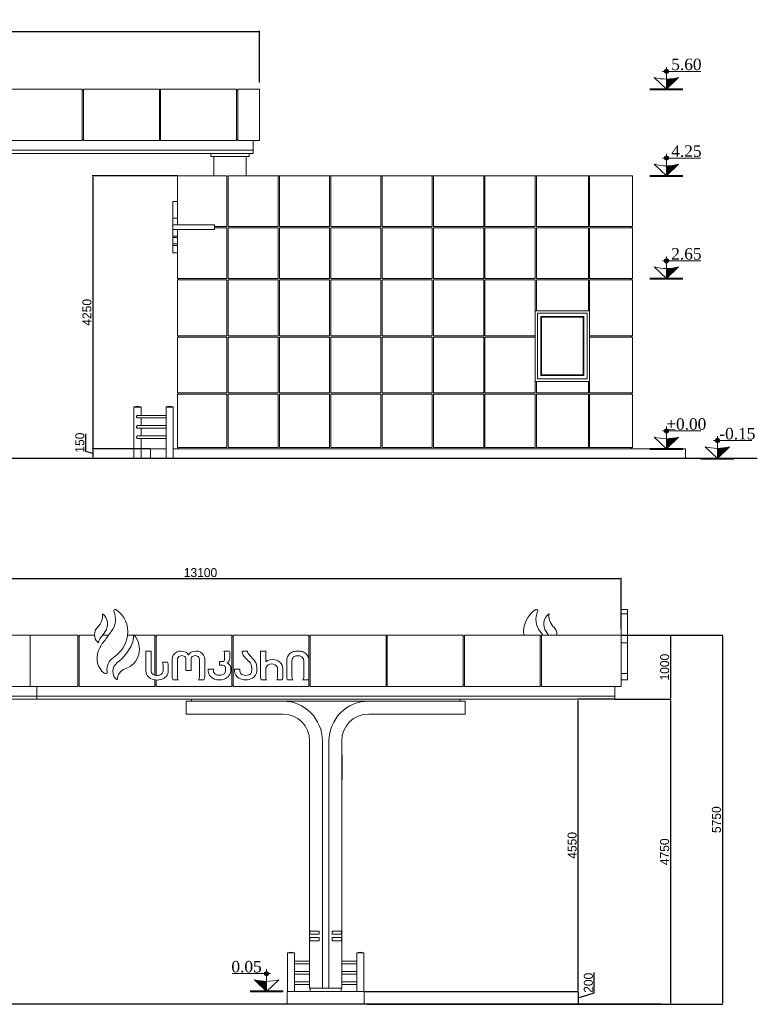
# Model space of a CAD drawing. Header units: feet. Extents: x 1858128 to 1982678, y 4638096 to 4671392.
# Tile 9 of 17: x 1970268 to 1981753, y 4638096 to 4653427. Entities that reach past the tile are written whole.
import ezdxf

# ---------------------------------------------------------------- set-up
doc = ezdxf.new("R2010")
doc.units = ezdxf.units.FT
doc.header["$MEASUREMENT"] = 0
doc.header["$PDMODE"] = 98
doc.header["$PDSIZE"] = 0.3
doc.styles.get("Standard").update_dxf_attribs({"font": 'ACADNUSX.TTF'})
doc.dimstyles.new('ISO-25', dxfattribs={"dimscale": 7, "dimtxt": 20, "dimasz": 2.5, "dimexe": 1.25, "dimexo": 0.625, "dimgap": 3, "dimtad": 1, "dimdec": 0, "dimtxsty": 'Standard', "dimcen": 2.5, "dimadec": 0, "dimazin": 0, "dimtfac": 1, "dimtdec": 0, "dimtmove": 0, "dimatfit": 3, "dimfxl": 1.25, "dimarcsym": 0})

# ---------------------------------------------------------------- blocks, each defined once
blk = doc.blocks.new('*D5654')
at = {"color": 0, "lineweight": -2, "transparency": 16777216}
for p, q in [((1960903, 4652450), (1960903, 4653254)), ((1960920, 4653245), (1973985, 4653245)), ((1974003, 4652450), (1974003, 4653254))]:
    blk.add_line(p, q, dxfattribs=at)
at = {"color": 0, "lineweight": 0, "transparency": 16777216}
for points in [[(1960920, 4653248), (1960920, 4653242), (1960903, 4653245)], [(1973985, 4653248), (1973985, 4653242), (1974003, 4653245)]]:
    blk.add_solid(points, dxfattribs=at)
at = {"layer": 'Defpoints', "color": 0, "lineweight": 0, "transparency": 16777216}
for p in [(1974003, 4653245), (1960903, 4652446), (1974003, 4652446)]:
    blk.add_point(p, dxfattribs=at)
at = {"color": 0, "lineweight": 5, "transparency": 16777216, "insert": (1967453, 4653337), "char_height": 140, "attachment_point": 5}
blk.add_mtext('13100', dxfattribs=at)
blk = doc.blocks.new('*D5657')
at = {"color": 0, "lineweight": -2, "transparency": 16777216}
for p, q in [((1972719, 4650996), (1971398, 4650996)), ((1971407, 4650978), (1971407, 4646763)), ((1972299, 4646746), (1971398, 4646746))]:
    blk.add_line(p, q, dxfattribs=at)
at = {"color": 0, "lineweight": 0, "transparency": 16777216}
for points in [[(1971404, 4650978), (1971410, 4650978), (1971407, 4650996)], [(1971404, 4646763), (1971410, 4646763), (1971407, 4646746)]]:
    blk.add_solid(points, dxfattribs=at)
at = {"layer": 'Defpoints', "color": 0, "lineweight": 0, "transparency": 16777216}
for p in [(1972723, 4650996), (1971407, 4646746), (1972303, 4646746)]:
    blk.add_point(p, dxfattribs=at)
at = {"color": 0, "lineweight": 5, "transparency": 16777216, "insert": (1971315, 4648871), "char_height": 140, "attachment_point": 5, "rotation": 90}
blk.add_mtext('4250', dxfattribs=at)
blk = doc.blocks.new('*D5659')
at = {"color": 0, "lineweight": -2, "transparency": 16777216}
for p, q in [((1971296, 4646704), (1971296, 4646980)), ((1972299, 4646746), (1971398, 4646746)), ((1971407, 4646671), (1971296, 4646704)), ((1972299, 4646596), (1971398, 4646596)), ((1971407, 4646728), (1971407, 4646613))]:
    blk.add_line(p, q, dxfattribs=at)
at = {"color": 0, "lineweight": 0, "transparency": 16777216}
for points in [[(1971404, 4646728), (1971410, 4646728), (1971407, 4646746)], [(1971404, 4646613), (1971410, 4646613), (1971407, 4646596)]]:
    blk.add_solid(points, dxfattribs=at)
at = {"layer": 'Defpoints', "color": 0, "lineweight": 0, "transparency": 16777216}
for p in [(1972303, 4646746), (1971407, 4646596), (1972303, 4646596)]:
    blk.add_point(p, dxfattribs=at)
at = {"color": 0, "lineweight": 5, "transparency": 16777216, "insert": (1971204, 4646842), "char_height": 140, "attachment_point": 5, "rotation": 90}
blk.add_mtext('150', dxfattribs=at)
blk = doc.blocks.new('*D5662')
at = {"color": 0, "lineweight": -2, "transparency": 16777216}
for p, q in [((1966533, 4643950), (1966533, 4644734)), ((1966550, 4644725), (1979615, 4644725)), ((1979633, 4643950), (1979633, 4644734))]:
    blk.add_line(p, q, dxfattribs=at)
at = {"color": 0, "lineweight": 0, "transparency": 16777216}
for points in [[(1966550, 4644728), (1966550, 4644722), (1966533, 4644725)], [(1979615, 4644728), (1979615, 4644722), (1979633, 4644725)]]:
    blk.add_solid(points, dxfattribs=at)
at = {"layer": 'Defpoints', "color": 0, "lineweight": 0, "transparency": 16777216}
for p in [(1979633, 4644725), (1966533, 4643946, 2613), (1979633, 4643946, 2613)]:
    blk.add_point(p, dxfattribs=at)
at = {"color": 0, "lineweight": 5, "transparency": 16777216, "insert": (1973083, 4644817), "char_height": 140, "attachment_point": 5}
blk.add_mtext('13100', dxfattribs=at)
blk = doc.blocks.new('*D5663')
at = {"color": 0, "lineweight": -2, "transparency": 16777216}
for p, q in [((1979637, 4643846), (1980412, 4643846)), ((1980403, 4643828), (1980403, 4642863)), ((1979537, 4642846), (1980412, 4642846))]:
    blk.add_line(p, q, dxfattribs=at)
at = {"color": 0, "lineweight": 0, "transparency": 16777216}
for points in [[(1980401, 4643828), (1980406, 4643828), (1980403, 4643846)], [(1980401, 4642863), (1980406, 4642863), (1980403, 4642846)]]:
    blk.add_solid(points, dxfattribs=at)
at = {"layer": 'Defpoints', "color": 0, "lineweight": 0, "transparency": 16777216}
for p in [(1979633, 4643846), (1979533, 4642846), (1980403, 4642846)]:
    blk.add_point(p, dxfattribs=at)
at = {"color": 0, "lineweight": 5, "transparency": 16777216, "insert": (1980311, 4643346), "char_height": 140, "attachment_point": 5, "rotation": 90}
blk.add_mtext('1000', dxfattribs=at)
blk = doc.blocks.new('*D5664')
at = {"color": 0, "lineweight": -2, "transparency": 16777216}
for p, q in [((1979537, 4642846), (1980412, 4642846)), ((1980403, 4642828), (1980403, 4638113)), ((1975683, 4638096), (1980412, 4638096))]:
    blk.add_line(p, q, dxfattribs=at)
at = {"color": 0, "lineweight": 0, "transparency": 16777216}
for points in [[(1980401, 4642828), (1980406, 4642828), (1980403, 4642846)], [(1980401, 4638113), (1980406, 4638113), (1980403, 4638096)]]:
    blk.add_solid(points, dxfattribs=at)
at = {"layer": 'Defpoints', "color": 0, "lineweight": 0, "transparency": 16777216}
for p in [(1979533, 4642846), (1975679, 4638096), (1980403, 4638096)]:
    blk.add_point(p, dxfattribs=at)
at = {"color": 0, "lineweight": 5, "transparency": 16777216, "insert": (1980311, 4640471), "char_height": 140, "attachment_point": 5, "rotation": 90}
blk.add_mtext('4750', dxfattribs=at)
blk = doc.blocks.new('*D5666')
at = {"color": 0, "lineweight": -2, "transparency": 16777216}
for p, q in [((1979637, 4643846), (1981217, 4643846)), ((1981209, 4643828), (1981209, 4638113)), ((1975683, 4638096), (1981217, 4638096))]:
    blk.add_line(p, q, dxfattribs=at)
at = {"color": 0, "lineweight": 0, "transparency": 16777216}
for points in [[(1981206, 4643828), (1981212, 4643828), (1981209, 4643846)], [(1981206, 4638113), (1981212, 4638113), (1981209, 4638096)]]:
    blk.add_solid(points, dxfattribs=at)
at = {"layer": 'Defpoints', "color": 0, "lineweight": 0, "transparency": 16777216}
for p in [(1979633, 4643846), (1975679, 4638096), (1981209, 4638096)]:
    blk.add_point(p, dxfattribs=at)
at = {"color": 0, "lineweight": 5, "transparency": 16777216, "insert": (1981117, 4640971), "char_height": 140, "attachment_point": 5, "rotation": 90}
blk.add_mtext('5750', dxfattribs=at)
blk = doc.blocks.new('*D5668')
at = {"color": 0, "lineweight": -2, "transparency": 16777216}
for p, q in [((1979528, 4642846), (1978953, 4642846)), ((1978962, 4638313), (1978962, 4642828)), ((1975637, 4638296), (1978971, 4638296))]:
    blk.add_line(p, q, dxfattribs=at)
at = {"color": 0, "lineweight": 0, "transparency": 16777216}
for points in [[(1978959, 4642828), (1978965, 4642828), (1978962, 4642846)], [(1978959, 4638313), (1978965, 4638313), (1978962, 4638296)]]:
    blk.add_solid(points, dxfattribs=at)
at = {"layer": 'Defpoints', "color": 0, "lineweight": 0, "transparency": 16777216}
for p in [(1978962, 4642846), (1979533, 4642846, 2613), (1975633, 4638296, 2613)]:
    blk.add_point(p, dxfattribs=at)
at = {"color": 0, "lineweight": 5, "transparency": 16777216, "insert": (1978870, 4640571), "char_height": 140, "attachment_point": 5, "rotation": 90}
blk.add_mtext('4550', dxfattribs=at)
blk = doc.blocks.new('*D5669')
at = {"color": 0, "lineweight": -2, "transparency": 16777216}
for p, q in [((1979215, 4638272), (1979215, 4638589)), ((1975637, 4638296), (1978971, 4638296)), ((1978962, 4638278), (1978962, 4638113)), ((1978962, 4638196), (1979215, 4638272)), ((1975683, 4638096), (1978971, 4638096))]:
    blk.add_line(p, q, dxfattribs=at)
at = {"color": 0, "lineweight": 0, "transparency": 16777216}
for points in [[(1978959, 4638278), (1978965, 4638278), (1978962, 4638296)], [(1978959, 4638113), (1978965, 4638113), (1978962, 4638096)]]:
    blk.add_solid(points, dxfattribs=at)
at = {"layer": 'Defpoints', "color": 0, "lineweight": 0, "transparency": 16777216}
for p in [(1975633, 4638296, 2613), (1975679, 4638096, 2613), (1978962, 4638096)]:
    blk.add_point(p, dxfattribs=at)
at = {"color": 0, "lineweight": 5, "transparency": 16777216, "insert": (1979123, 4638431), "char_height": 140, "attachment_point": 5, "rotation": 90}
blk.add_mtext('200', dxfattribs=at)
blk = doc.blocks.new('A$Cdf1ee6bc')
at = {"color": 0, "linetype": 'Continuous', "lineweight": 0, "extrusion": (0, 1, 0)}
for p, q in [((78243, -8025), (78343, -8025)), ((78243, -8095), (78343, -8095)), ((67903, -8425), (69043, -8425)), ((69043, -8425), (69043, -9225)), ((69043, -8425), (69043, -9225)), ((69043, -8425), (69783, -8425)), ((69783, -9225), (69783, -8425)), ((69803, -8425), (70044, -8425)), ((69803, -8425), (69803, -9225)), ((70171, -8425), (70265, -8425)), ((70559, -8425), (70983, -8425)), ((70983, -9050), (70983, -8425)), ((71003, -8425), (72183, -8425)), ((71003, -8425), (71003, -9054)), ((72183, -9225), (72183, -8425)), ((72203, -8425), (72203, -9225)), ((72203, -8425), (73383, -8425)), ((73383, -9225), (73383, -8425)), ((74583, -8425), (73403, -8425)), ((73403, -8425), (73403, -9225)), ((74583, -9225), (74583, -8425)), ((75783, -8425), (74603, -8425)), ((74603, -8425), (74603, -9225)), ((75783, -9225), (75783, -8425)), ((76983, -8425), (75803, -8425)), ((75803, -8425), (75803, -9225)), ((76983, -9225), (76983, -8425)), ((77003, -8425), (77003, -9225)), ((78243, -8425), (77003, -8425)), ((78243, -8425), (78243, -9225)), ((69783, -8445), (69803, -8445)), ((70983, -8445), (71003, -8445)), ((72183, -8445), (72203, -8445)), ((73383, -8445), (73403, -8445)), ((74583, -8445), (74603, -8445)), ((75783, -8445), (75803, -8445)), ((76983, -8445), (77003, -8445)), ((78243, -8545), (78343, -8545)), ((70926, -8675), (70843, -8675)), ((70843, -8675), (70843, -8989)), ((70926, -8982), (70926, -8675)), ((72139, -8675), (72057, -8675)), ((72069, -8720), (72069, -8808)), ((72151, -8788), (72151, -8718)), ((72424, -8675), (72343, -8675)), ((72710, -8675), (72627, -8675)), ((72627, -8675), (72627, -9074)), ((72710, -8841), (72710, -8675)), ((71179, -8850), (71100, -8850)), ((71253, -8806), (71253, -9074)), ((71335, -9076), (71335, -8806)), ((71467, -8806), (71467, -8980)), ((71546, -8980), (71546, -8806)), ((71677, -8806), (71677, -9076)), ((71759, -9074), (71759, -8806)), ((72045, -8835), (71991, -8835)), ((71991, -8835), (71991, -8895)), ((73036, -8828), (73036, -9074)), ((73118, -9076), (73118, -8828)), ((73301, -8828), (73301, -9076)), ((73383, -9074), (73383, -8828)), ((71111, -8903), (71111, -8982)), ((71192, -8982), (71192, -8903)), ((71467, -8980), (71546, -8980)), ((71897, -8958), (71815, -8958)), ((71815, -8958), (71815, -8986)), ((71897, -8986), (71897, -8958)), ((71991, -8895), (72040, -8895)), ((72082, -8934), (72082, -8986)), ((72164, -8986), (72164, -8936)), ((72306, -8958), (72225, -8958)), ((72225, -8958), (72225, -8987)), ((72306, -8976), (72306, -8958)), ((72491, -8926), (72491, -8976)), ((72572, -8987), (72572, -8918)), ((72710, -9076), (72710, -8956)), ((72895, -8956), (72895, -9076)), ((72975, -9076), (72975, -8947)), ((78243, -9025), (78343, -9025)), ((70398, -9124), (70398, -9122)), ((70983, -9225), (70983, -9123)), ((71003, -9125), (71003, -9225)), ((71266, -9125), (71348, -9125)), ((71664, -9125), (71747, -9125)), ((72640, -9125), (72722, -9125)), ((72884, -9125), (72966, -9125)), ((73049, -9125), (73131, -9125)), ((73288, -9125), (73371, -9125)), ((78243, -9125), (78343, -9125)), ((78243, -9125), (78343, -9125)), ((69043, -9225), (67903, -9225)), ((69783, -9225), (69043, -9225)), ((69143, -9375), (69143, -9225)), ((69803, -9205), (69783, -9205)), ((70983, -9225), (69803, -9225)), ((71003, -9205), (70983, -9205)), ((72183, -9225), (71003, -9225)), ((72203, -9205), (72183, -9205)), ((73383, -9225), (72203, -9225)), ((73403, -9205), (73383, -9205)), ((73403, -9225), (74583, -9225)), ((74583, -9205), (74603, -9205)), ((74603, -9225), (75783, -9225)), ((75783, -9205), (75803, -9205)), ((75803, -9225), (76983, -9225)), ((76983, -9205), (77003, -9205)), ((77003, -9225), (78243, -9225)), ((78143, -9375), (78143, -9225)), ((69143, -9375), (65243, -9375)), ((69143, -9375), (65243, -9375)), ((69143, -9425), (65243, -9425)), ((78143, -9375), (69143, -9375)), ((69143, -9375), (69143, -9425)), ((78143, -9375), (69143, -9375)), ((78143, -9425), (69143, -9425)), ((71473, -9455), (72973, -9455)), ((71473, -9655), (71473, -9455)), ((71553, -9455), (71553, -9425)), ((72973, -9455), (74313, -9455)), ((74313, -9455), (75813, -9455)), ((75733, -9455), (75733, -9425)), ((75813, -9455), (75813, -9655)), ((78143, -9375), (78143, -9425)), ((72973, -9655), (71473, -9655)), ((75813, -9655), (74313, -9655)), ((73393, -11225), (73393, -10075)), ((73593, -11225), (73593, -10075)), ((73693, -10075), (73693, -11225)), ((73893, -10075), (73893, -11225)), ((73901, -10308), (73901, -10309)), ((73901, -10309), (73901, -10310)), ((73901, -10310), (73901, -10406)), ((73901, -10406), (73901, -10430)), ((73901, -10487), (73901, -10430)), ((73901, -10487), (73901, -10546)), ((73901, -10546), (73901, -10611)), ((73901, -10611), (73901, -10665)), ((73393, -13035), (73393, -11075)), ((73593, -13925), (73593, -11075)), ((73693, -11075), (73693, -13925)), ((73893, -11075), (73893, -13035)), ((73393, -13085), (73393, -13035)), ((73393, -13035), (73543, -13035)), ((73393, -13135), (73393, -13085)), ((73543, -13085), (73393, -13085)), ((73393, -13185), (73393, -13135)), ((73393, -13135), (73543, -13135)), ((73393, -13925), (73393, -13185)), ((73543, -13185), (73393, -13185)), ((73398, -13035), (73398, -13085)), ((73398, -13135), (73398, -13185)), ((73543, -13035), (73543, -13085)), ((73543, -13135), (73543, -13185)), ((73743, -13085), (73743, -13035)), ((73743, -13035), (73893, -13035)), ((73893, -13085), (73743, -13085)), ((73743, -13185), (73743, -13135)), ((73743, -13135), (73893, -13135)), ((73893, -13185), (73743, -13185)), ((73888, -13035), (73888, -13085)), ((73888, -13135), (73888, -13185)), ((73893, -13085), (73893, -13035)), ((73893, -13085), (73893, -13135)), ((73893, -13135), (73893, -13185)), ((73893, -13185), (73893, -13925)), ((73157, -13372), (73047, -13372)), ((73047, -13373), (73047, -13372)), ((73157, -13373), (73047, -13373)), ((73064, -13375), (73047, -13375)), ((73047, -13975), (73047, -13375)), ((73050, -13375), (73050, -13373)), ((73157, -13375), (73064, -13375)), ((73154, -13375), (73154, -13373)), ((73157, -13373), (73157, -13372)), ((73157, -13975), (73157, -13375)), ((74129, -13372), (74239, -13372)), ((74129, -13372), (74129, -13373)), ((74129, -13373), (74239, -13373)), ((74129, -13375), (74223, -13375)), ((74129, -13375), (74129, -13975)), ((74132, -13373), (74132, -13375)), ((74223, -13375), (74239, -13375)), ((74236, -13373), (74236, -13375)), ((74239, -13372), (74239, -13373)), ((74239, -13375), (74239, -13975)), ((73393, -13505), (73157, -13505)), ((73157, -13545), (73393, -13545)), ((74129, -13505), (73893, -13505)), ((73893, -13545), (74129, -13545)), ((73393, -13665), (73157, -13665)), ((73157, -13705), (73393, -13705)), ((74129, -13665), (73893, -13665)), ((73893, -13705), (74129, -13705)), ((73393, -13825), (73157, -13825)), ((73157, -13865), (73393, -13865)), ((73593, -13925), (73393, -13925)), ((73403, -13975), (73403, -13925)), ((73593, -13925), (73693, -13925)), ((73893, -13925), (73693, -13925)), ((73883, -13975), (73883, -13925)), ((74129, -13825), (73893, -13825)), ((73893, -13865), (74129, -13865)), ((74243, -13975), (73043, -13975)), ((73043, -14175), (73043, -13975)), ((74243, -14175), (74243, -13975)), ((73043, -14170), (72997, -14170)), ((72997, -14175), (72997, -14170)), ((74289, -14170), (74243, -14170)), ((74289, -14175), (74289, -14170))]:
    blk.add_line(p, q, dxfattribs=at)
at = {"color": 0, "linetype": 'Continuous', "lineweight": 30, "extrusion": (0, 1, 0)}
blk.add_line((78868, -14175), (57393, -14175), dxfattribs=at)
at = {"color": 0, "linetype": 'Continuous', "lineweight": 0}
blk.add_lwpolyline([(78343, -8025), (78243, -8025), (78243, -9125), (78343, -9125)], close=True, dxfattribs=at)
at = {"color": 0, "linetype": 'Continuous', "lineweight": 0, "extrusion": (0, 0, -1)}
for centre, radius, start, end in [((-69928, -8127), 240, 172.6143, 226.1994), ((-70067, -8182), 304, 155.4258, 218.4525), ((-77220, -8182), 304, 321.5475, 24.5742), ((-77359, -8127), 240, 313.8006, 7.3857), ((-60730, -1377), 11857, 216.1457, 217.0533), ((-70374, -8451), 278, 175.8989, 204.1268), ((-86557, -1377), 11857, 323.5275, 323.8543), ((-70225, -8544), 117, 359.2391, 40.6075), ((-69945, -8260), 747, 204.0579, 232.808), ((-71985, -8719), 84.1, 148.6662, 180.4125), ((-72502, -8674), 77.5, 318.3959, 359.0027), ((-74289, -7074), 2476, 315.6071, 318.1715), ((-70465, -8965), 228, 352.0354, 56.2304), ((-70946, -8911), 166, 158.5962, 177.2164), ((-71394, -8805), 58.2, 358.5552, 66.081), ((-71402, -8823), 78, 66.081, 113.919), ((-71407, -8806), 60, 116.1779, 180.7798), ((-71606, -8806), 60, 359.2202, 63.8221), ((-71611, -8823), 78, 66.081, 113.919), ((-71619, -8805), 58.2, 113.919, 181.4448), ((-72042, -8808), 27.2, 178.681, 263.8253), ((-72349, -8940), 142, 134.8879, 174.3791), ((-72787, -8956), 77.3, 0, 57.3692), ((-72802, -8980), 105, 57.3692, 122.6308), ((-72816, -8958), 79.3, 122.6308, 178.7846), ((-73196, -8826), 78.2, 358.3168, 43.6773), ((-73194, -8827), 77.2, 45.4377, 78.2024), ((-73208, -8910), 162, 79.19, 90.4648), ((-73211, -8910), 162, 89.5352, 100.81), ((-73225, -8827), 77.2, 101.7976, 134.5623), ((-73223, -8826), 78.2, 136.3227, 181.6832), ((-70578, -9123), 180, 0.5548, 71.6604), ((-70993, -8982), 67.4, 310.9322, 359.9605), ((-71007, -8963), 90.3, 280.2993, 309.7954), ((-71029, -8961), 92.4, 231.0012, 261.0375), ((-71035, -8976), 76.2, 183.9964, 227.4902), ((-71956, -8985), 59.3, 300.6423, 358.9289), ((-71972, -8971), 79.4, 277.4471, 305.7589), ((-72002, -8957), 93.4, 237.2139, 263.5691), ((-72043, -8934), 38.8, 86.1758, 179.8654), ((-72028, -8988), 54, 177.7303, 242.2144), ((-72404, -8971), 98.1, 327.2514, 357.2194), ((-72368, -8995), 54.6, 288.0505, 327.2514), ((-72427, -8990), 59.6, 215.1051, 251.9495), ((-72407, -8976), 84, 180, 215.1051), ((-71017, -8890), 164, 260.8559, 279.1441), ((-71437, -9076), 102, 330.9965, 0.0133), ((-71575, -9076), 102, 179.9867, 209.0035), ((-71987, -8906), 146, 260.006, 279.994), ((-72398, -8902), 152, 251.9495, 288.0505), ((-72811, -9076), 102, 330.9965, 0.0133), ((-72781, -9076), 114, 180, 205.6227), ((-73220, -9076), 102, 330.9965, 0.0133), ((-73200, -9076), 102, 179.9867, 209.0035), ((-73891, -10308), 10, 106.3227, 180), ((-73891, -10309), 10, 106.3227, 180), ((-73891, -10430), 10, 180, 253.6773), ((-73891, -10665), 10, 180, 253.6773), ((-73102, -13549), 185, 72.7047, 107.2953), ((-74184, -13549), 185, 72.7047, 107.2953)]:
    blk.add_arc(centre, radius, start, end, dxfattribs=at)
at = {"color": 0, "linetype": 'Continuous', "lineweight": 0}
for centre, radius, start, end in [((70167, -8096), 0.42, 53.6508, 187.3857), ((70049, -8256), 199, 324.5966, 53.6508), ((70363, -8047), 21.4, 58.3419, 204.3082), ((70157, -8371), 405, 351.1493, 57.5977), ((77130, -8371), 405, 122.4023, 187.7227), ((76924, -8047), 21.4, 335.6918, 121.6581), ((77238, -8256), 199, 126.3492, 215.4034), ((77120, -8096), 0.42, 352.6143, 126.3492), ((70208, -8419), 165, 133.8006, 225.942), ((69118, -7595), 1341, 319.3925, 324.5966), ((70418, -8644), 325, 288.4568, 41.8031), ((70656, -8431), 5.75, 41.8638, 184.1011), ((78168, -7595), 1341, 215.4034, 218.2727), ((77079, -8419), 165, 357.8874, 46.1994), ((70114, -8517), 29.1, 225.942, 258.4465), ((70648, -8890), 586, 141.0273, 158.8622), ((70057, -8355), 506, 303.7696, 351.0797), ((70379, -8786), 297, 158.8622, 231.4945), ((71380, -8803), 127, 117.743, 181.4524), ((71391, -8837), 162, 62.3417, 115.6282), ((71427, -8769), 84.4, 20.1503, 62.3417), ((71586, -8769), 84.4, 117.6583, 159.8497), ((71622, -8837), 162, 64.3718, 117.6583), ((71633, -8803), 127, 358.5476, 62.257), ((72070, -8718), 81.3, 0.1697, 31.847), ((72470, -8679), 127, 178.4099, 208.71), ((73186, -8826), 150, 131.4001, 180.7368), ((73181, -8824), 146, 106.5035, 130.5704), ((73209, -8952), 277, 89.8815, 104.4166), ((73210, -8952), 277, 75.5834, 90.1185), ((73238, -8824), 146, 49.4296, 73.4965), ((73233, -8826), 150, 359.2632, 48.5999), ((70498, -8990), 169, 127.0604, 232.8758), ((71078, -8903), 114, 0, 27.2667), ((72068, -8786), 82.9, 298.4937, 358.6635), ((72076, -8941), 88.3, 3.567, 68.616), ((72467, -8680), 124, 208.9002, 223.5013), ((75052, -6227), 3688, 223.5013, 225.1121), ((72386, -8937), 188, 39.442, 44.3929), ((72386, -8937), 188, 5.9324, 39.442), ((72818, -8997), 190, 78.4462, 124.8217), ((72824, -8969), 161, 48.0032, 78.4462), ((72844, -8947), 131, 0, 48.0032), ((70214, -8993), 32.2, 231.4945, 292.0797), ((70218, -9002), 22.6, 292.0797, 13.9964), ((70997, -8973), 155, 185.8974, 219.5566), ((71054, -8980), 138, 319.6655, 359.4855), ((71944, -8980), 129, 182.386, 223.9605), ((72042, -8983), 122, 314.4244, 358.6642), ((72357, -8982), 132, 181.9339, 240.8055), ((72438, -8981), 134, 299.1945, 357.403), ((70397, -9124), 0.821, 232.8758, 4.1153), ((70998, -8959), 164, 222.9621, 257.536), ((71018, -8858), 268, 258.0221, 282.2436), ((71039, -8961), 162, 282.6796, 317.7905), ((71374, -9071), 121, 181.6323, 206.5631), ((71638, -9071), 121, 333.4369, 358.3677), ((71975, -8951), 172, 223.9605, 248.8918), ((71988, -8916), 209, 248.8918, 291.1082), ((71996, -8936), 188, 291.1082, 314.4244), ((72398, -8909), 216, 240.8055, 299.1945), ((72735, -9074), 107, 180, 208.1954), ((72845, -9078), 129, 338.6909, 1.0192), ((73157, -9071), 121, 181.6323, 206.5631), ((73262, -9071), 121, 333.4369, 358.3677), ((72973, -10075), 620, 0, 90), ((74313, -10075), 620, 90, 180), ((72973, -10075), 420, 0, 90), ((74313, -10075), 420, 90, 180)]:
    blk.add_arc(centre, radius, start, end, dxfattribs=at)
blk = doc.blocks.new('A$C8677f049')
at = {"color": 0, "linetype": 'Continuous', "lineweight": 0, "extrusion": (0, 1, 0)}
for p, q in [((-68563, -11389), (-69703, -11389)), ((-68563, -12189), (-68563, -11389)), ((-68563, -11409), (-68543, -11409)), ((-67363, -11389), (-68543, -11389)), ((-68543, -11389), (-68543, -12189)), ((-67363, -12189), (-67363, -11389)), ((-67363, -11409), (-67343, -11409)), ((-66163, -11389), (-67343, -11389)), ((-67343, -11389), (-67343, -12189)), ((-66163, -12189), (-66163, -11389)), ((-66163, -11409), (-66143, -11409)), ((-66143, -11389), (-66143, -12189)), ((-65803, -11389), (-66143, -11389)), ((-65803, -11389), (-65803, -12189)), ((-69703, -12189), (-68563, -12189)), ((-68563, -12169), (-68543, -12169)), ((-68543, -12189), (-67363, -12189)), ((-67363, -12169), (-67343, -12169)), ((-67343, -12189), (-66163, -12189)), ((-66163, -12169), (-66143, -12169)), ((-66143, -12189), (-65803, -12189)), ((-65903, -12339), (-65903, -12189)), ((-69803, -12339), (-65903, -12339)), ((-69803, -12339), (-65903, -12339)), ((-69803, -12389), (-65903, -12389)), ((-66563, -12439), (-66563, -12389)), ((-65963, -12439), (-65963, -12389)), ((-65903, -12339), (-65903, -12389)), ((-66563, -12439), (-65963, -12439)), ((-66513, -12739), (-66513, -12439)), ((-66013, -12739), (-66013, -12439)), ((-67083, -12739), (-66313, -12739)), ((-67083, -13504), (-67083, -12739)), ((-66313, -13529), (-66313, -12739)), ((-66293, -12739), (-65513, -12739)), ((-66293, -12739), (-66293, -13529)), ((-65513, -12739), (-65493, -12739)), ((-65513, -13529), (-65513, -12739)), ((-65493, -12739), (-64713, -12739)), ((-65493, -12739), (-65493, -13529)), ((-64713, -12739), (-64693, -12739)), ((-64713, -13529), (-64713, -12739)), ((-64693, -12739), (-63913, -12739)), ((-64693, -12739), (-64693, -13529)), ((-63913, -12739), (-63893, -12739)), ((-63913, -13529), (-63913, -12739)), ((-63893, -12739), (-63113, -12739)), ((-63893, -12739), (-63893, -13529)), ((-63113, -12739), (-63093, -12739)), ((-63113, -13529), (-63113, -12739)), ((-63093, -12739), (-62313, -12739)), ((-63093, -12739), (-63093, -13529)), ((-62313, -12739), (-62293, -12739)), ((-62313, -13529), (-62313, -12739)), ((-62293, -12739), (-61513, -12739)), ((-62293, -12739), (-62293, -13529)), ((-61513, -12739), (-61493, -12739)), ((-61513, -13529), (-61513, -12739)), ((-61493, -12739), (-60683, -12739)), ((-61493, -12739), (-61493, -13529)), ((-60683, -12739), (-60663, -12739)), ((-60683, -13529), (-60683, -12739)), ((-60663, -12739), (-59998, -12739)), ((-60663, -12739), (-60663, -13529)), ((-59998, -13529), (-59998, -12739)), ((-67083, -13139), (-67153, -13139)), ((-67083, -13139), (-67153, -13139)), ((-67153, -13398), (-67153, -13139)), ((-67153, -13398), (-67153, -13399)), ((-67083, -13398), (-67153, -13398)), ((-67153, -13399), (-67153, -13404)), ((-67083, -13399), (-67153, -13399)), ((-67153, -13404), (-67153, -13422)), ((-67153, -13422), (-67153, -13493)), ((-67153, -13504), (-67153, -13493)), ((-67153, -13574), (-67153, -13504)), ((-66503, -13504), (-67153, -13504)), ((-67153, -13574), (-66503, -13574)), ((-67153, -13647), (-67153, -13574)), ((-67083, -14339), (-67083, -13574)), ((-66503, -13504), (-66503, -13574)), ((-66503, -13529), (-66313, -13529)), ((-66313, -13549), (-66503, -13549)), ((-66313, -14339), (-66313, -13549)), ((-66293, -13529), (-65513, -13529)), ((-66293, -13549), (-66293, -14339)), ((-65513, -13549), (-66293, -13549)), ((-65513, -14339), (-65513, -13549)), ((-65493, -13529), (-64713, -13529)), ((-65493, -13549), (-65493, -14339)), ((-64713, -13549), (-65493, -13549)), ((-64713, -14339), (-64713, -13549)), ((-64693, -13529), (-63913, -13529)), ((-64693, -13549), (-64693, -14339)), ((-63913, -13549), (-64693, -13549)), ((-63913, -14339), (-63913, -13549)), ((-63893, -13529), (-63113, -13529)), ((-63893, -13549), (-63893, -14339)), ((-63113, -13549), (-63893, -13549)), ((-63113, -14339), (-63113, -13549)), ((-63093, -13529), (-62313, -13529)), ((-63093, -13549), (-63093, -14339)), ((-62313, -13549), (-63093, -13549)), ((-62313, -14339), (-62313, -13549)), ((-62293, -13529), (-61513, -13529)), ((-62293, -13549), (-62293, -14339)), ((-61513, -13549), (-62293, -13549)), ((-61513, -14339), (-61513, -13549)), ((-61493, -13529), (-60683, -13529)), ((-61493, -13549), (-61493, -14339)), ((-60683, -13549), (-61493, -13549)), ((-60683, -14339), (-60683, -13549)), ((-60663, -13529), (-59998, -13529)), ((-60663, -13549), (-60663, -14339)), ((-59998, -13549), (-60663, -13549)), ((-60018, -13549), (-60018, -13529)), ((-59998, -14339), (-59998, -13549)), ((-67153, -13647), (-67153, -13679)), ((-67153, -13679), (-67153, -13680)), ((-67153, -13679), (-67153, -13679)), ((-67153, -13679), (-67083, -13679)), ((-67083, -13679), (-67153, -13679)), ((-67153, -13680), (-67153, -13699)), ((-67083, -13680), (-67153, -13680)), ((-67083, -13699), (-67153, -13699)), ((-67153, -13799), (-67153, -13699)), ((-67153, -13799), (-67083, -13799)), ((-67153, -13823), (-67153, -13799)), ((-67153, -13823), (-67083, -13823)), ((-67153, -13939), (-67153, -13823)), ((-67153, -13939), (-67083, -13939)), ((-67083, -14339), (-66313, -14339)), ((-66313, -14359), (-67083, -14359)), ((-67083, -15229), (-67083, -14359)), ((-67063, -14339), (-67063, -14359)), ((-66313, -15229), (-66313, -14359)), ((-66293, -14339), (-65513, -14339)), ((-66293, -14359), (-66293, -15229)), ((-65513, -14359), (-66293, -14359)), ((-65513, -15229), (-65513, -14359)), ((-65493, -14339), (-64713, -14339)), ((-65493, -14359), (-65493, -15229)), ((-64713, -14359), (-65493, -14359)), ((-64713, -15229), (-64713, -14359)), ((-64693, -14339), (-63913, -14339)), ((-64693, -14359), (-64693, -15229)), ((-63913, -14359), (-64693, -14359)), ((-63913, -15229), (-63913, -14359)), ((-63893, -14339), (-63113, -14339)), ((-63893, -14359), (-63893, -15229)), ((-63113, -14359), (-63893, -14359)), ((-63113, -15229), (-63113, -14359)), ((-63093, -14339), (-62313, -14339)), ((-63093, -14359), (-63093, -15229)), ((-62313, -14359), (-63093, -14359)), ((-62313, -15229), (-62313, -14359)), ((-62293, -14339), (-61513, -14339)), ((-62293, -14359), (-62293, -15229)), ((-61513, -14359), (-62293, -14359)), ((-61513, -15229), (-61513, -14359)), ((-61493, -14339), (-60683, -14339)), ((-61493, -14359), (-61493, -14839)), ((-60683, -14359), (-61493, -14359)), ((-60683, -14839), (-60683, -14359)), ((-60663, -14339), (-59998, -14339)), ((-60663, -14359), (-60663, -15229)), ((-59998, -14359), (-60663, -14359)), ((-60018, -14339), (-60018, -14359)), ((-59998, -15229), (-59998, -14359)), ((-61513, -14839), (-61513, -15939)), ((-61513, -14839), (-61493, -14839)), ((-61493, -14839), (-61513, -14839)), ((-61493, -14839), (-60683, -14839)), ((-60683, -14839), (-60663, -14839)), ((-60663, -14839), (-60683, -14839)), ((-60663, -14839), (-60663, -15939)), ((-61473, -15899), (-61473, -14879)), ((-61473, -14879), (-60703, -14879)), ((-61423, -14929), (-61423, -15849)), ((-60753, -14929), (-61423, -14929)), ((-61413, -14939), (-61413, -15839)), ((-60763, -14939), (-61413, -14939)), ((-60763, -14939), (-60763, -15839)), ((-60753, -14929), (-60753, -15849)), ((-60703, -15899), (-60703, -14879)), ((-67083, -15229), (-66313, -15229)), ((-66313, -15249), (-67083, -15249)), ((-67083, -16119), (-67083, -15249)), ((-67063, -15249), (-67063, -15229)), ((-66313, -16119), (-66313, -15249)), ((-66293, -15229), (-65513, -15229)), ((-66293, -15249), (-66293, -16119)), ((-65513, -15249), (-66293, -15249)), ((-65513, -16119), (-65513, -15249)), ((-65493, -15229), (-64713, -15229)), ((-65493, -15249), (-65493, -16119)), ((-64713, -15249), (-65493, -15249)), ((-64713, -16119), (-64713, -15249)), ((-64693, -15229), (-63913, -15229)), ((-64693, -15249), (-64693, -16119)), ((-63913, -15249), (-64693, -15249)), ((-63913, -16119), (-63913, -15249)), ((-63893, -15229), (-63113, -15229)), ((-63893, -15249), (-63893, -16119)), ((-63113, -15249), (-63893, -15249)), ((-63113, -16119), (-63113, -15249)), ((-63093, -15229), (-62313, -15229)), ((-63093, -15249), (-63093, -16119)), ((-62313, -15249), (-63093, -15249)), ((-62313, -16119), (-62313, -15249)), ((-62293, -15229), (-61513, -15229)), ((-62293, -15249), (-62293, -16119)), ((-61513, -15249), (-62293, -15249)), ((-61513, -15229), (-61513, -15249)), ((-61513, -16119), (-61513, -15249)), ((-60663, -15249), (-60663, -15229)), ((-60663, -15229), (-59998, -15229)), ((-60663, -15249), (-60663, -16119)), ((-59998, -15249), (-60663, -15249)), ((-60018, -15249), (-60018, -15229)), ((-59998, -16119), (-59998, -15249)), ((-61513, -15939), (-61493, -15939)), ((-61513, -15939), (-61493, -15939)), ((-61493, -15939), (-61493, -16119)), ((-60683, -15939), (-61493, -15939)), ((-61473, -15899), (-60703, -15899)), ((-60753, -15849), (-61423, -15849)), ((-61413, -15839), (-60763, -15839)), ((-60683, -15939), (-60663, -15939)), ((-60683, -16119), (-60683, -15939)), ((-60683, -15939), (-60663, -15939)), ((-67083, -16119), (-66313, -16119)), ((-66313, -16139), (-67083, -16139)), ((-67083, -16969), (-67083, -16139)), ((-67063, -16139), (-67063, -16119)), ((-66313, -16969), (-66313, -16139)), ((-66293, -16119), (-65513, -16119)), ((-66293, -16139), (-66293, -16969)), ((-65513, -16139), (-66293, -16139)), ((-65513, -16969), (-65513, -16139)), ((-65493, -16119), (-64713, -16119)), ((-65493, -16139), (-65493, -16969)), ((-64713, -16139), (-65493, -16139)), ((-64713, -16969), (-64713, -16139)), ((-64693, -16119), (-63913, -16119)), ((-64693, -16139), (-64693, -16969)), ((-63913, -16139), (-64693, -16139)), ((-63913, -16969), (-63913, -16139)), ((-63893, -16119), (-63113, -16119)), ((-63893, -16139), (-63893, -16969)), ((-63113, -16139), (-63893, -16139)), ((-63113, -16969), (-63113, -16139)), ((-63093, -16119), (-62313, -16119)), ((-63093, -16139), (-63093, -16969)), ((-62313, -16139), (-63093, -16139)), ((-62313, -16969), (-62313, -16139)), ((-62293, -16119), (-61513, -16119)), ((-62293, -16139), (-62293, -16969)), ((-61513, -16139), (-62293, -16139)), ((-61513, -16969), (-61513, -16139)), ((-61493, -16119), (-60683, -16119)), ((-61493, -16139), (-61493, -16969)), ((-60683, -16139), (-61493, -16139)), ((-60683, -16969), (-60683, -16139)), ((-60663, -16119), (-59998, -16119)), ((-60663, -16139), (-60663, -16969)), ((-59998, -16139), (-60663, -16139)), ((-60018, -16139), (-60018, -16119)), ((-59998, -16969), (-59998, -16139)), ((-67758, -16336), (-67703, -16336)), ((-67758, -16336), (-67758, -16337)), ((-67758, -16337), (-67703, -16337)), ((-67648, -16339), (-67758, -16339)), ((-67758, -16339), (-67758, -17134)), ((-67755, -16337), (-67755, -16339)), ((-67703, -16336), (-67648, -16336)), ((-67703, -16337), (-67648, -16337)), ((-67651, -16337), (-67651, -16339)), ((-67648, -16336), (-67648, -16337)), ((-67648, -16339), (-67648, -16469)), ((-67148, -16336), (-67258, -16336)), ((-67258, -16337), (-67258, -16336)), ((-67148, -16337), (-67258, -16337)), ((-67258, -16339), (-67164, -16339)), ((-67258, -16469), (-67258, -16339)), ((-67255, -16339), (-67255, -16337)), ((-67164, -16339), (-67148, -16339)), ((-67151, -16339), (-67151, -16337)), ((-67148, -16337), (-67148, -16336)), ((-67148, -17134), (-67148, -16339)), ((-67258, -16469), (-67700, -16469)), ((-67700, -16509), (-67258, -16509)), ((-67648, -16509), (-67648, -16629)), ((-67258, -16629), (-67258, -16509)), ((-67258, -16629), (-67700, -16629)), ((-67700, -16669), (-67258, -16669)), ((-67648, -16669), (-67648, -16789)), ((-67258, -16789), (-67258, -16669)), ((-67258, -16789), (-67700, -16789)), ((-67700, -16829), (-67258, -16829)), ((-67648, -16829), (-67648, -17134)), ((-67258, -17134), (-67258, -16829)), ((-67258, -16989), (-67503, -16989)), ((-67503, -17139), (-67503, -16989)), ((-67148, -16989), (-59468, -16989)), ((-67083, -16969), (-66313, -16969)), ((-67063, -16989), (-67063, -16969)), ((-66293, -16969), (-65513, -16969)), ((-65493, -16969), (-64713, -16969)), ((-64693, -16969), (-63913, -16969)), ((-63893, -16969), (-63113, -16969)), ((-63093, -16969), (-62313, -16969)), ((-62293, -16969), (-61513, -16969)), ((-61493, -16969), (-60683, -16969)), ((-60663, -16969), (-59998, -16969)), ((-60018, -16989), (-60018, -16969)), ((-59168, -16989), (-59468, -16989)), ((-59168, -17139), (-59168, -16989)), ((-67598, -17134), (-67808, -17134)), ((-67808, -17139), (-67808, -17134)), ((-67598, -17139), (-67598, -17134)), ((-67308, -17134), (-67098, -17134)), ((-67308, -17134), (-67308, -17139)), ((-67098, -17134), (-67098, -17139))]:
    blk.add_line(p, q, dxfattribs=at)
at = {"color": 0, "linetype": 'Continuous', "lineweight": 30, "extrusion": (0, 1, 0)}
blk.add_line((-58052, -17139), (-79528, -17139), dxfattribs=at)
at = {"color": 0, "linetype": 'Continuous', "lineweight": 0, "extrusion": (0, 0, -1)}
for centre in [(67703, -16513), (67203, -16513)]:
    blk.add_arc(centre, 185, 72.7047, 107.2953, dxfattribs=at)
at = {"color": 0, "linetype": 'Continuous', "lineweight": 0}
for points, knots in [([(-67700, -16469), (-67701, -16469), (-67702, -16469), (-67705, -16470), (-67708, -16471), (-67712, -16473), (-67714, -16475), (-67717, -16479), (-67718, -16481), (-67720, -16486), (-67720, -16488), (-67720, -16493), (-67719, -16495), (-67717, -16500), (-67715, -16502), (-67711, -16506), (-67709, -16507), (-67704, -16509), (-67702, -16509), (-67700, -16509)], [-63.941306, -63.941306, -63.941306, -63.941306, -60.83139, -60.83139, -52.95592, -52.95592, -44.91917, -44.91917, -37.645093, -37.645093, -30.686738, -30.686738, -23.172639, -23.172639, -14.910287, -14.910287, -7.2675, -7.2675, 0, 0, 0, 0]), ([(-67258, -16509), (-67258, -16509), (-67258, -16509), (-67258, -16508), (-67257, -16508), (-67257, -16506), (-67257, -16505), (-67256, -16501), (-67256, -16499), (-67255, -16495), (-67255, -16493), (-67255, -16488), (-67255, -16486), (-67255, -16481), (-67256, -16479), (-67256, -16475), (-67257, -16473), (-67257, -16471), (-67258, -16470), (-67258, -16469), (-67258, -16469), (-67258, -16469)], [-124.244115, -124.244115, -124.244115, -124.244115, -123.014877, -123.014877, -118.864132, -118.864132, -110.847639, -110.847639, -103.344585, -103.344585, -96.263296, -96.263296, -89.987764, -89.987764, -82.101473, -82.101473, -74.133579, -74.133579, -66.775888, -66.775888, -66.439621, -66.439621, -66.439621, -66.439621]), ([(-67700, -16629), (-67701, -16629), (-67702, -16629), (-67705, -16630), (-67708, -16631), (-67712, -16633), (-67714, -16635), (-67717, -16639), (-67718, -16641), (-67720, -16646), (-67720, -16648), (-67720, -16653), (-67719, -16655), (-67717, -16660), (-67715, -16662), (-67711, -16666), (-67709, -16667), (-67704, -16669), (-67702, -16669), (-67700, -16669)], [-63.941306, -63.941306, -63.941306, -63.941306, -60.83139, -60.83139, -52.95592, -52.95592, -44.91917, -44.91917, -37.645093, -37.645093, -30.686738, -30.686738, -23.172639, -23.172639, -14.910287, -14.910287, -7.2675, -7.2675, 0, 0, 0, 0]), ([(-67258, -16669), (-67258, -16669), (-67258, -16669), (-67258, -16668), (-67257, -16668), (-67257, -16666), (-67257, -16665), (-67256, -16661), (-67256, -16659), (-67255, -16655), (-67255, -16653), (-67255, -16648), (-67255, -16646), (-67255, -16641), (-67256, -16639), (-67256, -16635), (-67257, -16633), (-67257, -16631), (-67258, -16630), (-67258, -16629), (-67258, -16629), (-67258, -16629)], [-124.244115, -124.244115, -124.244115, -124.244115, -123.014877, -123.014877, -118.864132, -118.864132, -110.847639, -110.847639, -103.344585, -103.344585, -96.263296, -96.263296, -89.987763, -89.987763, -82.101473, -82.101473, -74.133579, -74.133579, -66.775888, -66.775888, -66.439621, -66.439621, -66.439621, -66.439621]), ([(-67700, -16789), (-67701, -16789), (-67702, -16789), (-67705, -16790), (-67708, -16791), (-67712, -16793), (-67714, -16795), (-67717, -16799), (-67718, -16801), (-67720, -16806), (-67720, -16808), (-67720, -16813), (-67719, -16815), (-67717, -16820), (-67715, -16822), (-67711, -16826), (-67709, -16827), (-67704, -16829), (-67702, -16829), (-67700, -16829)], [-63.941306, -63.941306, -63.941306, -63.941306, -60.83139, -60.83139, -52.95592, -52.95592, -44.91917, -44.91917, -37.645093, -37.645093, -30.686738, -30.686738, -23.172639, -23.172639, -14.910287, -14.910287, -7.2675, -7.2675, 0, 0, 0, 0]), ([(-67258, -16829), (-67258, -16829), (-67258, -16829), (-67258, -16828), (-67257, -16828), (-67257, -16826), (-67257, -16825), (-67256, -16821), (-67256, -16819), (-67255, -16815), (-67255, -16813), (-67255, -16808), (-67255, -16806), (-67255, -16801), (-67256, -16799), (-67256, -16795), (-67257, -16793), (-67257, -16791), (-67258, -16790), (-67258, -16789), (-67258, -16789), (-67258, -16789)], [-124.244115, -124.244115, -124.244115, -124.244115, -123.014877, -123.014877, -118.864132, -118.864132, -110.847639, -110.847639, -103.344585, -103.344585, -96.263296, -96.263296, -89.987764, -89.987764, -82.101473, -82.101473, -74.133579, -74.133579, -66.775888, -66.775888, -66.439621, -66.439621, -66.439621, -66.439621])]:
    blk.add_open_spline(points, degree=3, knots=knots, dxfattribs=at)

msp = doc.modelspace()

# ---------------------------------------------------------------- hatches: boundary and pattern name
for points in [[(1980337.9, 4652656.3, 0.4142136), (1980304.8, 4652623.2), (1980337.9, 4652623.2)], [(1980337.9, 4652623.2), (1980304.8, 4652623.2, 0.4142136), (1980337.9, 4652590.1)], [(1980337.9, 4652656.3), (1980337.9, 4652623.2), (1980371, 4652623.2, 0.4142136)], [(1980371, 4652623.2), (1980337.9, 4652623.2), (1980337.9, 4652590.1, 0.4142136)], [(1980527.6, 4652527.2, -0.063683), (1980337.9, 4652502.9), (1980337.9, 4652345.7)], [(1980337.9, 4651306.3, 0.4142136), (1980304.8, 4651273.2), (1980337.9, 4651273.2)], [(1980337.9, 4651273.2), (1980304.8, 4651273.2, 0.4142136), (1980337.9, 4651240.1)], [(1980337.9, 4651306.3), (1980337.9, 4651273.2), (1980371, 4651273.2, 0.4142136)], [(1980371, 4651273.2), (1980337.9, 4651273.2), (1980337.9, 4651240.1, 0.4142136)], [(1980527.6, 4651177.2, -0.063683), (1980337.9, 4651152.9), (1980337.9, 4650995.7)], [(1980337.9, 4649706.3, 0.4142136), (1980304.8, 4649673.2), (1980337.9, 4649673.2)], [(1980337.9, 4649673.2), (1980304.8, 4649673.2, 0.4142136), (1980337.9, 4649640.1)], [(1980337.9, 4649706.3), (1980337.9, 4649673.2), (1980371, 4649673.2, 0.4142136)], [(1980371, 4649673.2), (1980337.9, 4649673.2), (1980337.9, 4649640.1, 0.4142136)], [(1980527.6, 4649577.2, -0.063683), (1980337.9, 4649552.9), (1980337.9, 4649395.7)], [(1980337.9, 4647056.3, 0.4142136), (1980304.8, 4647023.2), (1980337.9, 4647023.2)], [(1980337.9, 4647056.3), (1980337.9, 4647023.2), (1980371, 4647023.2, 0.4142136)], [(1980337.9, 4647023.2), (1980304.8, 4647023.2, 0.4142136), (1980337.9, 4646990.1)], [(1980371, 4647023.2), (1980337.9, 4647023.2), (1980337.9, 4646990.1, 0.4142136)], [(1980527.6, 4646927.2, -0.063683), (1980337.9, 4646902.9), (1980337.9, 4646745.7)], [(1981131.8, 4646906.3, 0.4142136), (1981098.7, 4646873.2), (1981131.8, 4646873.2)], [(1981131.8, 4646906.3), (1981131.8, 4646873.2), (1981164.9, 4646873.2, 0.4142136)], [(1981131.8, 4646873.2), (1981098.7, 4646873.2, 0.4142136), (1981131.8, 4646840.1)], [(1981164.9, 4646873.2), (1981131.8, 4646873.2), (1981131.8, 4646840.1, 0.4142136)], [(1981321.5, 4646777.2, -0.063683), (1981131.8, 4646752.9), (1981131.8, 4646595.7)], [(1973921.9, 4638477.2, 0.063683), (1974111.7, 4638452.9), (1974111.7, 4638295.7)], [(1974111.7, 4638606.3), (1974111.7, 4638573.2), (1974078.5, 4638573.2, -0.4142136)], [(1974078.5, 4638573.2), (1974111.7, 4638573.2), (1974111.7, 4638540.1, -0.4142136)], [(1974111.7, 4638606.3, -0.4142136), (1974144.8, 4638573.2), (1974111.7, 4638573.2)], [(1974111.7, 4638573.2), (1974144.8, 4638573.2, -0.4142136), (1974111.7, 4638540.1)]]:
    msp.add_hatch(color=1).paths.add_polyline_path(points)

# ---------------------------------------------------------------- linework, layer by layer
at = {"lineweight": 9}
for points in [[(1980274.9, 4652623.2), (1980875.8, 4652623.2)], [(1980337.9, 4652345.7), (1980337.9, 4652690.4)], [(1980337.9, 4650995.7), (1980337.9, 4651340.4)], [(1980274.9, 4651273.2), (1980875.8, 4651273.2)], [(1980274.9, 4649673.2), (1980875.8, 4649673.2)], [(1980337.9, 4649395.7), (1980337.9, 4649740.4)], [(1980337.9, 4646745.7), (1980337.9, 4647090.4)], [(1980274.9, 4647023.2), (1980875.8, 4647023.2)], [(1981131.8, 4646595.7), (1981131.8, 4646940.4)], [(1981068.8, 4646873.2), (1981669.7, 4646873.2)], [(1974111.7, 4638295.7), (1974111.7, 4638640.4)], [(1974174.7, 4638573.2), (1973573.8, 4638573.2)]]:
    msp.add_lwpolyline(points, dxfattribs=at)
for points in [[(1980527.6, 4652527.2), (1980337.9, 4652345.7), (1980148.2, 4652527.2, 0.1278847)], [(1980527.6, 4651177.2), (1980337.9, 4650995.7), (1980148.2, 4651177.2, 0.1278847)], [(1980527.6, 4649577.2), (1980337.9, 4649395.7), (1980148.2, 4649577.2, 0.1278847)], [(1980527.6, 4646927.2), (1980337.9, 4646745.7), (1980148.2, 4646927.2, 0.1278847)], [(1981321.5, 4646777.2), (1981131.8, 4646595.7), (1980942.1, 4646777.2, 0.1278847)], [(1973921.9, 4638477.2), (1974111.7, 4638295.7), (1974301.4, 4638477.2, -0.1278847)]]:
    msp.add_lwpolyline(points, format="xyb", close=True, dxfattribs=at)
at = {"lineweight": 40}
for points in [[(1980081.7, 4652345.7), (1980594.1, 4652345.7)], [(1980081.7, 4650995.7), (1980594.1, 4650995.7)], [(1980081.7, 4649395.7), (1980594.1, 4649395.7)], [(1980081.7, 4646745.7), (1980594.1, 4646745.7)], [(1980875.6, 4646595.7), (1981388, 4646595.7)], [(1974367.8, 4638295.7), (1973855.5, 4638295.7)]]:
    msp.add_lwpolyline(points, dxfattribs=at)
at = {"lineweight": 9}
for centre in [(1980337.9, 4652623.2), (1980337.9, 4651273.2), (1980337.9, 4649673.2), (1980337.9, 4647023.2), (1981131.8, 4646873.2), (1974111.7, 4638573.2)]:
    msp.add_circle(centre, 33.1, dxfattribs=at)

# ---------------------------------------------------------------- block references
at = {"lineweight": 5}
for name, p in [('A$C8677f049', (2039805.5, 4663735)), ('A$Cdf1ee6bc', (1901389.2, 4652271))]:
    msp.add_blockref(name, p, dxfattribs=at)

# ---------------------------------------------------------------- texts
at = {"lineweight": 9, "char_height": 178.498, "width": 401.685, "attachment_point": 2}
for s, insert in [('{\\fTimes New Roman|b0|i0|c0|p18;5.60}', (1980649.2, 4652820.9)), ('{\\fTimes New Roman|b0|i0|c0|p18;4.25}', (1980649.2, 4651470.9)), ('{\\fTimes New Roman|b0|i0|c0|p18;2.65}', (1980649.2, 4649870.9)), ('{\\fTimes New Roman|b0|i0|c0|p18;%%P0.00}', (1980649.2, 4647220.9)), ('{\\fTimes New Roman|b0|i0|c0|p18;-0.15}', (1981443.1, 4647070.9)), ('{\\fTimes New Roman|b0|i0|c0|p18;0.05}', (1973800.4, 4638770.9))]:
    msp.add_mtext(s, dxfattribs=dict(at, insert=insert))

# ---------------------------------------------------------------- dimensions: what is measured, and where the dimension line sits
at = {"color": 1, "lineweight": 5}
for base, p1, p2, picture, middle in [((1974002.9, 4653244.9), (1960902.9, 4652445.7), (1974002.9, 4652445.7), '*D5654', (1967452.9, 4653336.8)), ((1979632.6, 4644725.3, -2612.8), (1966532.6, 4643945.7), (1979632.6, 4643945.7), '*D5662', (1973082.6, 4644817.3, -2612.8))]:
    dim = msp.add_linear_dim(base=base, p1=p1, p2=p2, dimstyle='ISO-25', dxfattribs=at)
    dim.commit()
    dim.dimension.update_dxf_attribs({"geometry": picture, "text_midpoint": middle})
for base, p1, p2, picture, middle in [((1971407, 4646745.7), (1972722.9, 4650995.7), (1972302.9, 4646745.7), '*D5657', (1971315.1, 4648870.7)), ((1981208.7, 4638095.7), (1979632.6, 4643845.7), (1975678.5, 4638095.7), '*D5666', (1981116.6, 4640970.7)), ((1980403.4, 4642845.7), (1979632.6, 4643845.7), (1979532.6, 4642845.7), '*D5663', (1980311.5, 4643345.7)), ((1978962.1, 4642845.7, -2612.8), (1975632.6, 4638295.7), (1979532.6, 4642845.7), '*D5668', (1978870.1, 4640570.7, -2612.8))]:
    dim = msp.add_linear_dim(base=base, p1=p1, p2=p2, angle=90, dimstyle='ISO-25', dxfattribs=at)
    dim.commit()
    dim.dimension.update_dxf_attribs({"geometry": picture, "text_midpoint": middle})
for base, p1, p2, picture, middle in [((1971407, 4646595.7), (1972302.9, 4646745.7), (1972302.9, 4646595.7), '*D5659', (1971203.8, 4646725.1)), ((1980403.4, 4638095.7), (1979532.6, 4642845.7), (1975678.5, 4638095.7), '*D5664', (1980311.4, 4640470.7)), ((1978962.1, 4638095.7, -2612.8), (1975632.6, 4638295.7), (1975678.5, 4638095.7), '*D5669', (1979123.3, 4638292.7, -2612.8))]:
    dim = msp.add_linear_dim(base=base, p1=p1, p2=p2, angle=90, dimstyle='ISO-25', override={"dimtmove": 1}, dxfattribs=at)
    dim.commit()
    dim.dimension.update_dxf_attribs({"geometry": picture, "text_midpoint": middle})

doc.saveas('drawing.dxf')
